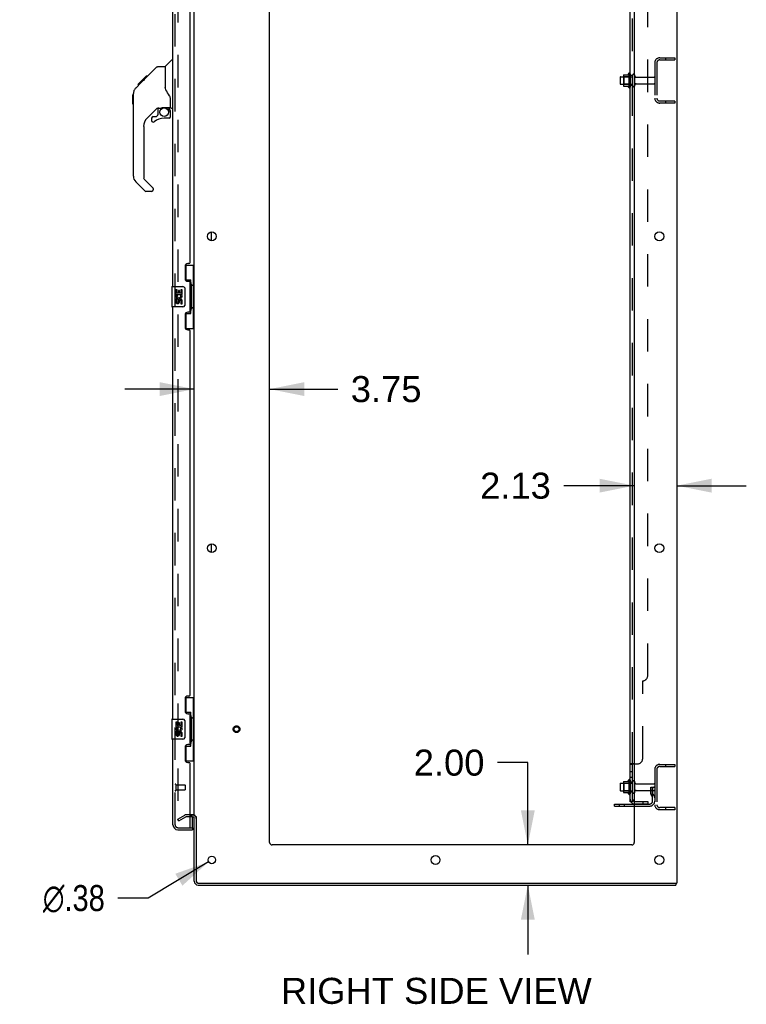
# Model space of a CAD drawing. Header units: inches. Extents: x 0 to 293, y 0 to 190.
# Tile 70 of 75: x 147 to 183, y 51 to 100. Entities that reach past the tile are written whole.
import ezdxf

# ---------------------------------------------------------------- set-up
doc = ezdxf.new("R2010")
doc.units = ezdxf.units.IN
doc.header["$LTSCALE"] = 16.12069
doc.header["$MEASUREMENT"] = 0
doc.linetypes.add('HIDDEN', pattern=[0.2, 0.1, -0.1])
doc.layers.get('0').update_dxf_attribs({"linetype": 'CONTINUOUS'})
for name, color, linetype in [('DEFAULT_2', 8, 'HIDDEN'), ('DIMENSIONS', 7, 'CONTINUOUS'), ('LEFTHAND_DOOR_ASSEMBLY', 7, 'CONTINUOUS'), ('RIGHTHAND_DOOR_ASSEMBLY', 7, 'CONTINUOUS'), ('SUBPANEL', 7, 'CONTINUOUS')]:
    doc.layers.add(name, color=color, linetype=linetype)
doc.styles.get("Standard").update_dxf_attribs({"font": 'arial.ttf'})
doc.styles.add('TEXTSTYLE_1', font='gdt', dxfattribs={"width": 0.8})
doc.dimstyles.new('DIMSTYLE_1', dxfattribs={"dimtxt": 1.293103, "dimasz": 1.724138, "dimexe": 0.09, "dimexo": 0.07, "dimgap": 0.0375, "dimtad": 0, "dimtih": 1, "dimtoh": 1, "dimzin": 4, "dimdsep": 46, "dimtxsty": 'Standard', "dimblk": '_FILLED', "dimblk1": '_FILLED', "dimblk2": '_FILLED', "dimcen": 0.09, "dimadec": 3, "dimazin": 1, "dimtfac": 1, "dimtdec": 3, "dimtofl": 0, "dimtmove": 0, "dimatfit": 3, "dimldrblk": '_FILLED', "dimfxl": 0, "dimtolj": 1, "dimtzin": 4, "dimarcsym": 0})
doc.dimstyles.new('DIMSTYLE_2', dxfattribs={"dimtxt": 1.293103, "dimasz": 1.724138, "dimexe": 0.09, "dimexo": 0.07, "dimgap": 0.09, "dimtad": 0, "dimtih": 1, "dimtoh": 1, "dimzin": 4, "dimdsep": 46, "dimtxsty": 'Standard', "dimblk": '_FILLED', "dimblk1": '_FILLED', "dimblk2": '_FILLED', "dimcen": 0.09, "dimadec": 3, "dimazin": 1, "dimtfac": 1, "dimtdec": 3, "dimtofl": 0, "dimtmove": 0, "dimatfit": 1, "dimldrblk": '_FILLED', "dimfxl": 0, "dimtolj": 1, "dimtzin": 4, "dimarcsym": 0})

# ---------------------------------------------------------------- blocks, each defined once
blk = doc.blocks.new('_FILLED')
at = {"color": 0, "linetype": 'ByBlock'}
blk.add_solid([(0, 0), (-1, 0.2), (-1, -0.2)], dxfattribs=at)
blk = doc.blocks.new('*D12')
at = {"layer": 'DIMENSIONS', "color": 2, "linetype": 'Continuous'}
for p, q in [((155.482, 81.147), (152.034, 81.147)), ((159.232, 81.147), (162.619, 81.147))]:
    blk.add_line(p, q, dxfattribs=at)
at = {"layer": 'DIMENSIONS', "color": 2, "linetype": 'Continuous', "xscale": 1.724137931, "yscale": 1.724137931, "zscale": 1.724137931}
blk.add_blockref('_FILLED', (155.482, 81.147), dxfattribs=at)
at = {"layer": 'DIMENSIONS', "color": 2, "linetype": 'Continuous', "xscale": 1.724137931, "yscale": 1.724137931, "zscale": 1.724137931, "rotation": 180}
blk.add_blockref('_FILLED', (159.232, 81.147), dxfattribs=at)
at = {"layer": 'DIMENSIONS', "color": 2, "linetype": 'Continuous', "insert": (163.266, 81.794), "char_height": 1.2931, "width": 3.51397, "attachment_point": 1, "line_spacing_factor": 0.9}
blk.add_mtext('3.75', dxfattribs=at)
blk = doc.blocks.new('*D13')
at = {"layer": 'DIMENSIONS', "color": 2, "linetype": 'Continuous'}
for p, q in [((177.357, 76.346), (173.858, 76.346)), ((179.482, 76.346), (182.931, 76.346))]:
    blk.add_line(p, q, dxfattribs=at)
at = {"layer": 'DIMENSIONS', "color": 2, "linetype": 'Continuous', "xscale": 1.724137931, "yscale": 1.724137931, "zscale": 1.724137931}
blk.add_blockref('_FILLED', (177.357, 76.346), dxfattribs=at)
at = {"layer": 'DIMENSIONS', "color": 2, "linetype": 'Continuous', "xscale": 1.724137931, "yscale": 1.724137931, "zscale": 1.724137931, "rotation": 180}
blk.add_blockref('_FILLED', (179.482, 76.346), dxfattribs=at)
at = {"layer": 'DIMENSIONS', "color": 2, "linetype": 'Continuous', "insert": (173.212, 76.993), "char_height": 1.2931, "width": 3.51397, "attachment_point": 3, "line_spacing_factor": 0.9}
blk.add_mtext('2.13', dxfattribs=at)
blk = doc.blocks.new('*D14')
at = {"layer": 'DIMENSIONS', "color": 2, "linetype": 'Continuous'}
for p, q in [((172.068, 62.577), (170.559, 62.577)), ((172.068, 58.489), (172.068, 62.577)), ((172.068, 56.489), (172.068, 53.041))]:
    blk.add_line(p, q, dxfattribs=at)
at = {"layer": 'DIMENSIONS', "color": 2, "linetype": 'Continuous', "xscale": 1.724137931, "yscale": 1.724137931, "zscale": 1.724137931}
for p, rotation in [((172.068, 58.489), 270), ((172.068, 56.489), 90)]:
    blk.add_blockref('_FILLED', p, dxfattribs=dict(at, rotation=rotation))
at = {"layer": 'DIMENSIONS', "color": 2, "linetype": 'Continuous', "insert": (169.912, 63.224), "char_height": 1.2931, "width": 3.51397, "attachment_point": 3, "line_spacing_factor": 0.9}
blk.add_mtext('2.00', dxfattribs=at)
blk = doc.blocks.new('*D21')
at = {"layer": 'DIMENSIONS', "color": 2, "linetype": 'Continuous'}
for p, q in [((156.197, 57.643), (153.193, 55.846)), ((153.193, 55.846), (151.684, 55.846))]:
    blk.add_line(p, q, dxfattribs=at)
at = {"layer": 'DIMENSIONS', "color": 2, "linetype": 'Continuous', "xscale": 1.724137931, "yscale": 1.724137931, "zscale": 1.724137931, "rotation": 30.8907151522}
blk.add_blockref('_FILLED', (156.197, 57.643), dxfattribs=at)
at = {"layer": 'DIMENSIONS', "color": 2, "linetype": 'Continuous', "insert": (151.037, 56.492), "char_height": 1.2931, "width": 4.23343, "attachment_point": 3, "line_spacing_factor": 0.9, "style": 'TEXTSTYLE_1'}
blk.add_mtext('{\\fgdt;n}\\fArial;.38', dxfattribs=at)

msp = doc.modelspace()

# ---------------------------------------------------------------- linework, layer by layer
at = {"color": 3, "linetype": 'Continuous'}
for p, q in [((179.482, 136.385), (179.482, 56.593)), ((155.482, 59.937), (155.482, 133.041)), ((159.232, 58.614), (159.232, 132.989)), ((177.357, 132.989), (177.357, 58.614)), ((176.378, 60.52), (177.357, 60.52)), ((155.278, 59.937), (155.397, 59.937)), ((155.397, 59.885), (155.278, 59.885)), ((155.482, 56.678), (155.482, 59.906)), ((155.586, 59.907), (155.586, 56.683)), ((177.232, 58.489), (159.357, 58.489)), ((155.671, 56.489), (179.43, 56.489)), ((155.676, 56.593), (179.482, 56.593))]:
    msp.add_line(p, q, dxfattribs=at)
at = {"color": 7, "linetype": 'Continuous'}
for p, q in [((176.653, 96.647), (176.653, 96.332)), ((176.683, 96.677), (176.817, 96.677)), ((176.817, 96.745), (176.817, 96.234)), ((176.828, 96.767), (177.056, 96.767)), ((177.083, 96.845), (177.083, 96.133)), ((176.683, 96.302), (176.817, 96.302)), ((176.828, 96.212), (177.056, 96.212)), ((156.336, 88.522), (156.336, 88.957)), ((156.336, 73.022), (156.336, 73.457)), ((177.083, 61.72), (177.083, 61.008)), ((176.653, 61.522), (176.653, 61.207)), ((176.683, 61.552), (176.817, 61.552)), ((176.817, 61.62), (176.817, 61.109)), ((176.828, 61.642), (177.056, 61.642)), ((176.683, 61.177), (176.817, 61.177)), ((176.828, 61.087), (177.056, 61.087)), ((176.378, 60.416), (176.378, 60.52)), ((176.378, 60.416), (177.357, 60.416)), ((179.43, 56.593), (179.43, 56.489))]:
    msp.add_line(p, q, dxfattribs=at)
at = {"color": 3, "linetype": 'Continuous'}
for centre, radius in [((156.357, 88.739), 0.219), ((178.607, 88.739), 0.219), ((156.357, 73.239), 0.219), ((178.607, 73.239), 0.219), ((156.357, 57.739), 0.188), ((167.482, 57.739), 0.219), ((178.607, 57.739), 0.219)]:
    msp.add_circle(centre, radius, dxfattribs=at)
at = {"color": 7, "linetype": 'Continuous'}
for centre, radius, start, end in [((176.683, 96.647), 0.03, 90, 180), ((176.959, 96.745), 0.141, 174.7919, 180), ((176.828, 96.757), 0.01, 90, 174.8062), ((177.037, 96.777), 0.01, 270, 336.0321), ((177.684, 96.489), 0.698, 149.3369, 156.0321), ((177.115, 96.823), 0.0384, 0, 145.5503), ((176.683, 96.332), 0.03, 180, 270), ((176.959, 96.234), 0.141, 180, 185.2081), ((176.828, 96.222), 0.01, 185.1938, 270), ((177.037, 96.202), 0.01, 23.9679, 90), ((177.684, 96.489), 0.698, 203.9679, 210.6631), ((177.115, 96.155), 0.0384, 214.4497, 360), ((177.684, 61.364), 0.698, 149.3369, 156.0321), ((177.115, 61.698), 0.0384, 0, 145.5503), ((177.333, 61.622), 0.055, 64.0906, 180), ((176.683, 61.522), 0.03, 90, 180), ((176.683, 61.207), 0.03, 180, 270), ((176.959, 61.62), 0.141, 174.7919, 180), ((176.828, 61.632), 0.01, 90, 174.8062), ((177.037, 61.652), 0.01, 270, 336.0321), ((176.959, 61.109), 0.141, 180, 185.2081), ((176.828, 61.097), 0.01, 185.1938, 270), ((177.037, 61.077), 0.01, 23.9679, 90), ((177.684, 61.364), 0.698, 203.9679, 210.6631), ((177.115, 61.03), 0.0384, 214.4497, 360), ((177.333, 61.107), 0.055, 180, 295.9094), ((155.397, 59.8), 0.189, 34.0286, 46.487), ((155.671, 56.678), 0.085, 184.4898, 265.5102)]:
    msp.add_arc(centre, radius, start, end, dxfattribs=at)
at = {"color": 3, "linetype": 'Continuous'}
for centre, radius, start, end in [((155.397, 59.8), 0.085, 0, 90), ((159.357, 58.614), 0.125, 180, 270), ((177.232, 58.614), 0.125, 270, 360), ((155.671, 56.678), 0.189, 180, 270), ((155.676, 56.683), 0.09, 180, 270)]:
    msp.add_arc(centre, radius, start, end, dxfattribs=at)
at = {"layer": 'DEFAULT_2', "color": 8, "linetype": 'HIDDEN'}
for p, q in [((154.67, 133.224), (154.67, 59.755)), ((178.625, 97.614), (179.378, 97.614)), ((178.625, 97.51), (179.378, 97.51)), ((178.908, 97.614), (178.908, 97.51)), ((179.378, 97.614), (179.378, 97.51)), ((178.378, 97.368), (178.378, 95.611)), ((178.482, 97.368), (178.482, 95.611)), ((176.837, 96.673), (176.817, 96.693)), ((176.817, 96.677), (177.278, 96.677)), ((177.133, 96.673), (176.837, 96.673)), ((176.837, 96.673), (176.837, 96.306)), ((177.133, 96.673), (177.153, 96.693)), ((177.133, 96.673), (177.133, 96.306)), ((177.153, 96.823), (177.153, 96.155)), ((177.278, 96.232), (177.278, 96.747)), ((177.388, 96.232), (177.388, 96.747)), ((177.451, 96.654), (178.348, 96.654)), ((176.837, 96.306), (176.817, 96.286)), ((176.817, 96.302), (177.278, 96.302)), ((177.133, 96.306), (176.837, 96.306)), ((177.133, 96.306), (177.153, 96.286)), ((177.451, 96.324), (178.348, 96.324)), ((179.378, 95.468), (178.625, 95.468)), ((178.908, 95.468), (178.908, 95.364)), ((179.378, 95.468), (179.378, 95.364)), ((179.378, 95.364), (178.625, 95.364)), ((178.378, 62.243), (178.378, 60.486)), ((178.482, 62.243), (178.482, 60.486)), ((178.625, 62.489), (179.378, 62.489)), ((178.625, 62.385), (179.378, 62.385)), ((178.908, 62.489), (178.908, 62.385)), ((179.378, 62.489), (179.378, 62.385)), ((177.153, 61.698), (177.153, 61.03)), ((176.837, 61.548), (176.817, 61.568)), ((176.817, 61.552), (177.278, 61.552)), ((177.133, 61.548), (176.837, 61.548)), ((176.837, 61.548), (176.837, 61.181)), ((177.133, 61.548), (177.153, 61.568)), ((177.133, 61.548), (177.133, 61.181)), ((177.278, 61.107), (177.278, 61.622)), ((177.388, 61.107), (177.388, 61.622)), ((177.451, 61.529), (178.348, 61.529)), ((177.451, 61.199), (178.348, 61.199)), ((178.184, 61.364), (178.274, 61.364)), ((178.184, 61.024), (178.184, 61.364)), ((178.288, 61.189), (178.184, 61.189)), ((178.274, 61.364), (178.378, 61.364)), ((178.274, 60.663), (178.274, 61.364)), ((178.288, 61.024), (178.288, 61.364)), ((178.378, 61.364), (178.339, 61.364)), ((176.837, 61.181), (176.817, 61.161)), ((176.817, 61.177), (177.278, 61.177)), ((177.133, 61.181), (176.837, 61.181)), ((177.133, 61.181), (177.153, 61.161)), ((178.206, 60.957), (178.255, 60.889)), ((178.29, 61.018), (178.339, 60.95)), ((176.625, 60.416), (176.625, 60.52)), ((176.881, 60.416), (176.881, 60.52)), ((177.357, 60.52), (178.132, 60.52)), ((177.357, 60.416), (178.132, 60.416)), ((179.378, 60.343), (178.625, 60.343)), ((179.378, 60.239), (178.625, 60.239)), ((178.908, 60.343), (178.908, 60.239)), ((179.378, 60.343), (179.378, 60.239)), ((154.67, 59.775), (155.01, 59.971)), ((154.722, 59.685), (154.67, 59.775)), ((154.722, 59.685), (155.062, 59.881)), ((155.397, 59.989), (155.078, 59.989)), ((155.278, 59.885), (155.078, 59.885))]:
    msp.add_line(p, q, dxfattribs=at)
for points in [[(154.67, 59.755), (154.67, 59.752), (154.67, 59.75), (154.671, 59.748), (154.672, 59.746), (154.673, 59.744)], [(154.687, 59.735), (154.685, 59.735), (154.684, 59.735), (154.682, 59.736), (154.68, 59.737), (154.678, 59.738), (154.677, 59.739), (154.675, 59.74), (154.674, 59.742), (154.673, 59.744)], [(154.695, 59.737), (154.693, 59.736), (154.691, 59.735), (154.689, 59.735), (154.687, 59.735), (154.687, 59.735)]]:
    msp.add_lwpolyline(points, dxfattribs=at)
for radius in [0.164, 0.124]:
    msp.add_circle((157.586, 64.239), radius, dxfattribs=at)
for centre, radius, start, end in [((178.625, 97.368), 0.246, 90, 180), ((178.625, 97.368), 0.142, 90, 180), ((177.333, 96.747), 0.055, 360, 180), ((177.451, 96.717), 0.0625, 180, 270), ((178.348, 96.624), 0.03, 360, 90), ((177.333, 96.232), 0.055, 180, 0), ((177.451, 96.262), 0.0625, 90, 180), ((178.348, 96.354), 0.03, 270, 0), ((178.625, 95.611), 0.246, 180, 270), ((178.625, 95.611), 0.142, 180, 270), ((178.625, 62.243), 0.246, 90, 180), ((178.625, 62.243), 0.142, 90, 180), ((177.333, 61.622), 0.055, 360, 64.0906), ((177.451, 61.592), 0.0625, 180, 270), ((177.451, 61.137), 0.0625, 90, 180), ((178.348, 61.499), 0.03, 360, 90), ((178.348, 61.229), 0.03, 270, 0), ((177.333, 61.107), 0.055, 295.9094, 0), ((178.298, 61.024), 0.114, 180, 215.7539), ((178.17, 60.828), 0.104, 0, 35.7539), ((178.298, 61.024), 0.01, 180, 215.7539), ((178.17, 60.828), 0.208, 0, 35.7539), ((178.132, 60.663), 0.246, 270, 360), ((178.132, 60.663), 0.142, 270, 360), ((178.625, 60.486), 0.246, 180, 270), ((178.625, 60.486), 0.142, 180, 270), ((155.078, 59.852), 0.137, 90, 120), ((155.078, 59.852), 0.033, 90, 120), ((155.397, 59.8), 0.189, 46.487, 90), ((155.397, 59.8), 0.189, 0, 34.0286)]:
    msp.add_arc(centre, radius, start, end, dxfattribs=at)
at = {"layer": 'LEFTHAND_DOOR_ASSEMBLY', "color": 8, "linetype": 'HIDDEN'}
for p, q in [((154.528, 59.486), (154.528, 133.493)), ((154.671, 59.343), (155.383, 59.343))]:
    msp.add_line(p, q, dxfattribs=at)
msp.add_arc((154.671, 59.486), 0.142, 180, 270, dxfattribs=at)
at = {"layer": 'RIGHTHAND_DOOR_ASSEMBLY', "color": 8, "linetype": 'HIDDEN'}
for p, q in [((154.528, 59.486), (154.528, 133.493)), ((154.571, 61.485), (154.571, 61.201)), ((154.571, 61.467), (155.018, 61.467)), ((154.571, 61.219), (155.018, 61.219)), ((155.028, 61.457), (155.028, 61.229))]:
    msp.add_line(p, q, dxfattribs=at)
at = {"layer": 'RIGHTHAND_DOOR_ASSEMBLY', "color": 3, "linetype": 'Continuous'}
for p, q in [((154.424, 86.239), (154.424, 106.739)), ((155.278, 87.447), (155.278, 105.532)), ((155.028, 87.257), (155.028, 86.637)), ((155.218, 87.387), (155.158, 87.387)), ((155.158, 86.507), (155.218, 86.507)), ((155.278, 85.032), (155.278, 86.447)), ((154.424, 64.739), (154.424, 85.239)), ((155.028, 84.842), (155.028, 84.222)), ((155.218, 84.972), (155.158, 84.972)), ((155.158, 84.092), (155.218, 84.092)), ((155.278, 65.947), (155.278, 84.032)), ((155.028, 65.757), (155.028, 65.137)), ((155.218, 65.887), (155.158, 65.887)), ((155.158, 65.007), (155.218, 65.007)), ((155.278, 63.532), (155.278, 64.947)), ((154.424, 59.486), (154.424, 63.739)), ((155.028, 63.342), (155.028, 62.722)), ((155.218, 63.472), (155.158, 63.472)), ((155.158, 62.592), (155.218, 62.592)), ((155.278, 59.363), (155.278, 62.532)), ((154.671, 59.343), (155.258, 59.343)), ((154.671, 59.239), (155.403, 59.239))]:
    msp.add_line(p, q, dxfattribs=at)
at = {"layer": 'RIGHTHAND_DOOR_ASSEMBLY', "color": 7, "linetype": 'Continuous'}
for p, q in [((154.036, 97.184), (154.334, 97.482)), ((154.424, 97.493), (154.362, 97.493)), ((152.99, 96.531), (153.614, 97.155)), ((153.67, 97.178), (154.031, 97.178)), ((154.031, 97.178), (154.031, 96.074)), ((152.677, 96.285), (153.091, 96.699)), ((152.849, 96.39), (152.982, 96.523)), ((152.916, 96.457), (152.849, 96.457)), ((152.911, 96.451), (152.876, 96.417)), ((152.954, 96.495), (152.911, 96.451)), ((152.998, 96.539), (152.931, 96.539)), ((152.99, 96.531), (152.954, 96.495)), ((153.074, 96.615), (153.007, 96.615)), ((153.091, 96.699), (153.091, 96.699)), ((153.157, 96.699), (153.091, 96.699)), ((153.091, 96.699), (153.158, 96.699)), ((153.093, 96.701), (153.159, 96.701)), ((152.571, 96.111), (152.849, 96.39)), ((152.677, 96.285), (152.744, 96.285)), ((152.68, 96.288), (152.747, 96.288)), ((152.748, 96.289), (152.681, 96.289)), ((152.829, 96.37), (152.762, 96.37)), ((152.876, 96.417), (152.849, 96.39)), ((154.05, 96.083), (154.031, 96.136)), ((154.078, 96.017), (154.05, 96.083)), ((152.436, 95.783), (152.456, 95.803)), ((152.436, 95.306), (152.436, 95.783)), ((152.456, 91.731), (152.456, 95.834)), ((154.306, 95.151), (154.306, 95.557)), ((152.436, 95.306), (152.456, 95.287)), ((153.642, 95.116), (153.141, 94.615)), ((153.676, 95.106), (153.676, 94.78)), ((153.719, 95.111), (153.806, 95.111)), ((153.991, 95.153), (154.287, 95.153)), ((154.169, 95.153), (154.249, 95.073)), ((154.241, 95.065), (154.234, 95.059)), ((154.346, 95.111), (154.424, 95.111)), ((153.361, 94.617), (153.361, 94.498)), ((153.44, 94.696), (153.593, 94.696)), ((153.601, 94.699), (153.673, 94.771)), ((154.228, 94.617), (153.991, 94.617)), ((154.287, 94.934), (154.306, 94.934)), ((154.306, 94.696), (154.306, 94.934)), ((152.968, 94.197), (152.968, 91.645)), ((152.991, 91.59), (153.426, 91.154)), ((153.023, 91), (152.571, 91.453)), ((153.44, 91.121), (153.44, 91.056)), ((153.361, 90.977), (153.079, 90.977)), ((155.042, 87.314), (155.482, 87.314)), ((155.078, 86.534), (155.078, 87.314)), ((155.443, 86.289), (155.443, 87.314)), ((154.364, 86.224), (154.364, 85.254)), ((154.379, 86.239), (154.919, 86.239)), ((155.078, 86.579), (155.305, 86.579)), ((155.305, 84.899), (155.305, 86.579)), ((155.342, 86.34), (155.342, 86.319)), ((155.465, 86.289), (155.342, 86.289)), ((155.342, 86.289), (155.342, 85.189)), ((155.465, 85.189), (155.465, 86.289)), ((154.63, 86.085), (154.567, 86.085)), ((154.567, 86.085), (154.567, 85.855)), ((154.567, 85.855), (154.829, 85.855)), ((154.638, 85.819), (154.58, 85.844)), ((154.63, 85.917), (154.63, 86.085)), ((154.693, 85.917), (154.63, 85.917)), ((154.754, 86.054), (154.693, 86.054)), ((154.693, 86.054), (154.693, 85.917)), ((154.754, 85.917), (154.754, 86.054)), ((154.819, 85.917), (154.754, 85.917)), ((154.829, 85.855), (154.802, 85.835)), ((154.882, 86.085), (154.819, 86.085)), ((154.819, 86.085), (154.819, 85.917)), ((154.864, 85.855), (154.882, 85.855)), ((154.882, 85.855), (154.882, 86.085)), ((155.019, 86.139), (155.019, 85.339)), ((154.919, 85.239), (154.379, 85.239)), ((154.63, 85.624), (154.567, 85.624)), ((154.567, 85.624), (154.567, 85.488)), ((154.63, 85.488), (154.63, 85.624)), ((154.693, 85.53), (154.693, 85.488)), ((154.754, 85.467), (154.754, 85.536)), ((154.819, 85.53), (154.819, 85.393)), ((154.819, 85.393), (154.882, 85.393)), ((154.882, 85.393), (154.882, 85.53)), ((155.465, 85.189), (155.342, 85.189)), ((155.443, 84.164), (155.443, 85.189)), ((155.078, 84.164), (155.078, 84.944)), ((155.078, 84.899), (155.305, 84.899)), ((155.342, 85.159), (155.342, 85.138)), ((155.042, 84.164), (155.482, 84.164)), ((155.042, 65.814), (155.482, 65.814)), ((155.078, 65.034), (155.078, 65.814)), ((155.443, 64.789), (155.443, 65.814)), ((154.364, 64.724), (154.364, 63.754)), ((154.379, 64.739), (154.919, 64.739)), ((155.019, 64.639), (155.019, 63.839)), ((155.078, 65.079), (155.305, 65.079)), ((155.305, 63.399), (155.305, 65.079)), ((155.342, 64.84), (155.342, 64.819)), ((155.465, 64.789), (155.342, 64.789)), ((155.342, 64.789), (155.342, 63.689)), ((155.465, 63.689), (155.465, 64.789)), ((154.63, 64.585), (154.567, 64.585)), ((154.567, 64.585), (154.567, 64.355)), ((154.567, 64.355), (154.829, 64.355)), ((154.63, 64.124), (154.567, 64.124)), ((154.567, 64.124), (154.567, 63.988)), ((154.638, 64.319), (154.58, 64.344)), ((154.63, 64.417), (154.63, 64.585)), ((154.693, 64.417), (154.63, 64.417)), ((154.63, 63.988), (154.63, 64.124)), ((154.754, 64.554), (154.693, 64.554)), ((154.693, 64.554), (154.693, 64.417)), ((154.754, 64.417), (154.754, 64.554)), ((154.819, 64.417), (154.754, 64.417)), ((154.829, 64.355), (154.802, 64.335)), ((154.882, 64.585), (154.819, 64.585)), ((154.819, 64.585), (154.819, 64.417)), ((154.864, 64.355), (154.882, 64.355)), ((154.882, 64.355), (154.882, 64.585)), ((154.919, 63.739), (154.379, 63.739)), ((154.693, 64.03), (154.693, 63.988)), ((154.754, 63.967), (154.754, 64.036)), ((154.819, 64.03), (154.819, 63.893)), ((154.819, 63.893), (154.882, 63.893)), ((154.882, 63.893), (154.882, 64.03)), ((155.465, 63.689), (155.342, 63.689)), ((155.342, 63.659), (155.342, 63.638)), ((155.443, 62.664), (155.443, 63.689)), ((155.078, 62.664), (155.078, 63.444)), ((155.078, 63.399), (155.305, 63.399)), ((155.042, 62.664), (155.482, 62.664)), ((155.403, 59.363), (155.403, 59.885)), ((155.264, 59.343), (155.403, 59.343)), ((155.403, 59.343), (155.403, 59.239))]:
    msp.add_line(p, q, dxfattribs=at)
for points in [[(153.614, 97.155), (153.622, 97.162), (153.63, 97.168), (153.639, 97.172), (153.649, 97.175), (153.659, 97.177), (153.67, 97.178)], [(152.571, 96.111), (152.551, 96.09), (152.526, 96.057), (152.504, 96.022), (152.486, 95.985), (152.472, 95.946), (152.463, 95.906), (152.457, 95.865), (152.456, 95.834)], [(154.253, 95.728), (154.203, 95.801), (154.153, 95.879), (154.113, 95.95), (154.078, 96.017)], [(154.306, 95.557), (154.305, 95.581), (154.301, 95.615), (154.292, 95.649), (154.28, 95.681), (154.265, 95.71), (154.253, 95.728)], [(153.806, 95.111), (153.808, 95.111), (153.815, 95.112), (153.824, 95.114), (153.834, 95.117), (153.846, 95.121), (153.859, 95.126), (153.874, 95.131), (153.89, 95.137), (153.908, 95.141), (153.926, 95.146), (153.945, 95.149), (153.964, 95.151), (153.983, 95.152), (153.991, 95.153)], [(154.286, 94.934), (154.286, 94.948), (154.284, 94.961), (154.281, 94.975), (154.278, 94.988), (154.273, 95.001), (154.267, 95.014), (154.26, 95.026), (154.252, 95.038), (154.244, 95.049), (154.234, 95.059)], [(154.249, 95.073), (154.248, 95.073), (154.248, 95.072), (154.247, 95.071), (154.246, 95.07), (154.245, 95.069), (154.241, 95.065)], [(155.013, 86.175), (155.015, 86.17), (155.016, 86.164), (155.018, 86.158), (155.019, 86.152), (155.019, 86.145), (155.019, 86.139)], [(155.269, 86.478), (155.272, 86.482), (155.277, 86.49), (155.282, 86.498), (155.286, 86.505), (155.29, 86.512), (155.293, 86.519), (155.296, 86.525), (155.299, 86.53), (155.301, 86.535), (155.303, 86.54), (155.304, 86.544), (155.305, 86.548), (155.305, 86.552), (155.305, 86.555)], [(155.019, 85.339), (155.019, 85.333), (155.019, 85.327), (155.018, 85.321), (155.016, 85.315), (155.015, 85.309), (155.013, 85.303)], [(155.305, 84.923), (155.305, 84.926), (155.305, 84.93), (155.304, 84.934), (155.303, 84.938), (155.301, 84.943), (155.299, 84.948), (155.296, 84.954), (155.293, 84.96), (155.29, 84.966), (155.286, 84.973), (155.282, 84.98), (155.277, 84.988), (155.272, 84.997), (155.269, 85)], [(155.013, 64.675), (155.015, 64.67), (155.016, 64.664), (155.018, 64.658), (155.019, 64.652), (155.019, 64.645), (155.019, 64.639)], [(155.269, 64.978), (155.272, 64.982), (155.277, 64.99), (155.282, 64.998), (155.286, 65.005), (155.29, 65.012), (155.293, 65.019), (155.296, 65.025), (155.299, 65.03), (155.301, 65.035), (155.303, 65.04), (155.304, 65.044), (155.305, 65.048), (155.305, 65.052), (155.305, 65.055)], [(155.019, 63.839), (155.019, 63.833), (155.019, 63.827), (155.018, 63.821), (155.016, 63.815), (155.015, 63.809), (155.013, 63.803)], [(155.305, 63.423), (155.305, 63.426), (155.305, 63.43), (155.304, 63.434), (155.303, 63.438), (155.301, 63.443), (155.299, 63.448), (155.296, 63.454), (155.293, 63.46), (155.29, 63.466), (155.286, 63.473), (155.282, 63.48), (155.277, 63.488), (155.272, 63.497), (155.269, 63.5)]]:
    msp.add_lwpolyline(points, dxfattribs=at)
msp.add_circle((153.991, 94.912), 0.217, dxfattribs=at)
for centre, radius, start, end in [((154.362, 97.454), 0.0394, 90, 135), ((154.05, 97.17), 0.0197, 135, 180), ((152.889, 95.818), 0.433, 137.2727, 137.7614), ((153.719, 94.914), 0.197, 90, 135), ((154.109, 94.934), 0.197, 0, 45), ((154.287, 95.172), 0.0197, 270, 360), ((154.346, 95.151), 0.0394, 180, 270), ((153.558, 94.197), 0.591, 135, 180), ((153.44, 94.617), 0.0787, 90, 180), ((153.44, 94.498), 0.0787, 180, 309.5212), ((153.991, 93.83), 0.787, 90, 129.5212), ((153.593, 94.708), 0.0118, 270, 315), ((153.665, 94.78), 0.0118, 315, 360), ((154.228, 94.696), 0.0787, 270, 360), ((152.85, 91.731), 0.394, 180, 225), ((153.046, 91.645), 0.0787, 180, 225), ((153.361, 91.056), 0.0787, 270, 360), ((153.393, 91.121), 0.0472, 0, 45), ((153.079, 91.056), 0.0787, 225, 270), ((154.379, 86.224), 0.015, 90, 180), ((154.919, 86.139), 0.1, 21.205, 90), ((154.725, 85.781), 0.157, 156.5966, 341.8791), ((154.725, 85.781), 0.0943, 156.5966, 35.1122), ((154.725, 85.781), 0.157, 25.737, 27.8532), ((154.728, 85.781), 0.154, 341.4199, 26.1963), ((154.379, 85.254), 0.015, 180, 270), ((154.662, 85.488), 0.0943, 180, 248.6704), ((154.662, 85.488), 0.0943, 248.6999, 347.4338), ((154.662, 85.488), 0.0314, 180, 0.0485), ((154.787, 85.53), 0.0943, 0, 180), ((154.788, 85.525), 0.0362, 83.4285, 161.7628), ((154.787, 85.53), 0.0314, 0, 81.2295), ((154.919, 85.339), 0.1, 270, 338.7946), ((154.379, 64.724), 0.015, 90, 180), ((154.919, 64.639), 0.1, 21.205, 90), ((154.725, 64.281), 0.157, 156.5966, 341.8791), ((154.725, 64.281), 0.0943, 156.5966, 35.1122), ((154.787, 64.03), 0.0943, 0, 180), ((154.725, 64.281), 0.157, 25.737, 27.8532), ((154.728, 64.281), 0.154, 341.4199, 26.1963), ((154.379, 63.754), 0.015, 180, 270), ((154.662, 63.988), 0.0943, 180, 248.6704), ((154.662, 63.988), 0.0943, 248.6999, 347.4338), ((154.662, 63.988), 0.0314, 180, 0.0485), ((154.788, 64.025), 0.0362, 83.4285, 161.7628), ((154.787, 64.03), 0.0314, 0, 81.2295), ((154.919, 63.839), 0.1, 270, 338.7946), ((154.588, 59.629), 0.26, 270, 272.5937), ((155.383, 59.363), 0.02, 282.8571, 360)]:
    msp.add_arc(centre, radius, start, end, dxfattribs=at)
at = {"layer": 'RIGHTHAND_DOOR_ASSEMBLY', "color": 3, "linetype": 'Continuous'}
for centre, radius, start, end in [((155.158, 87.257), 0.13, 90, 180), ((155.218, 87.447), 0.06, 270, 360), ((155.158, 86.637), 0.13, 180, 270), ((155.218, 86.447), 0.06, 0, 90), ((155.158, 84.842), 0.13, 90, 180), ((155.218, 85.032), 0.06, 270, 360), ((155.158, 84.222), 0.13, 180, 270), ((155.218, 84.032), 0.06, 0, 90), ((155.158, 65.757), 0.13, 90, 180), ((155.218, 65.947), 0.06, 270, 360), ((155.158, 65.137), 0.13, 180, 270), ((155.218, 64.947), 0.06, 0, 90), ((155.158, 63.342), 0.13, 90, 180), ((155.218, 63.532), 0.06, 270, 360), ((155.158, 62.722), 0.13, 180, 270), ((155.218, 62.532), 0.06, 0, 90), ((154.671, 59.486), 0.246, 180, 270), ((155.258, 59.363), 0.02, 270, 360)]:
    msp.add_arc(centre, radius, start, end, dxfattribs=at)
at = {"layer": 'RIGHTHAND_DOOR_ASSEMBLY', "color": 8, "linetype": 'HIDDEN'}
for centre, radius, start, end in [((154.55, 61.485), 0.0215, 0, 180), ((154.55, 61.201), 0.0215, 180, 360), ((155.018, 61.457), 0.01, 0, 90), ((155.018, 61.229), 0.01, 270, 360), ((154.671, 59.486), 0.142, 180, 270)]:
    msp.add_arc(centre, radius, start, end, dxfattribs=at)
at = {"layer": 'RIGHTHAND_DOOR_ASSEMBLY', "color": 7, "linetype": 'Continuous'}
for centre, start_param, end_param in [((155.238, 86.33), -1.51401, -0.699287), ((155.238, 86.33), -2.442306, -1.627583), ((155.238, 85.149), -1.51401, -0.699287), ((155.238, 85.149), -2.442306, -1.627583), ((155.238, 64.83), -1.51401, -0.699287), ((155.238, 64.83), -2.442306, -1.627583), ((155.238, 63.649), -1.51401, -0.699287), ((155.238, 63.649), -2.442306, -1.627583)]:
    msp.add_ellipse(centre, major_axis=(0, 0.18), ratio=0.579493, start_param=start_param, end_param=end_param, dxfattribs=at)
at = {"layer": 'SUBPANEL', "color": 3, "linetype": 'Continuous'}
for p, q in [((177.153, 60.645), (177.153, 132.333)), ((177.357, 62.52), (177.207, 62.52))]:
    msp.add_line(p, q, dxfattribs=at)
at = {"layer": 'SUBPANEL', "color": 8, "linetype": 'HIDDEN'}
for p, q in [((177.278, 62.485), (177.278, 130.493)), ((178.028, 66.895), (178.028, 126.083)), ((177.278, 96.739), (177.153, 96.739)), ((177.278, 96.239), (177.153, 96.239)), ((177.778, 62.77), (177.778, 66.645)), ((177.205, 62.519), (177.202, 62.517)), ((177.279, 62.487), (177.278, 62.485)), ((177.357, 62.52), (177.528, 62.52)), ((177.278, 62.123), (177.153, 62.123)), ((177.278, 61.842), (177.153, 61.842)), ((177.278, 61.614), (177.153, 61.614)), ((177.278, 61.114), (177.153, 61.114)), ((177.219, 60.645), (177.222, 60.645)), ((177.254, 60.645), (177.304, 60.686)), ((177.279, 60.647), (177.278, 60.645)), ((177.39, 60.645), (178.028, 60.645)), ((178.028, 60.52), (177.39, 60.52)), ((177.778, 60.645), (177.778, 60.52)), ((178.028, 60.645), (178.028, 60.52))]:
    msp.add_line(p, q, dxfattribs=at)
at = {"layer": 'SUBPANEL', "color": 7, "linetype": 'Continuous'}
for p, q in [((177.278, 62.485), (177.153, 62.485)), ((177.278, 60.645), (177.278, 62.485)), ((177.278, 60.645), (177.153, 60.645)), ((177.207, 60.607), (177.254, 60.645))]:
    msp.add_line(p, q, dxfattribs=at)
at = {"layer": 'SUBPANEL', "color": 3, "linetype": 'Continuous'}
for points in [[(177.188, 62.51), (177.18, 62.507), (177.176, 62.505), (177.173, 62.503), (177.169, 62.502), (177.166, 62.5), (177.163, 62.498), (177.16, 62.496), (177.158, 62.494), (177.156, 62.492), (177.155, 62.49), (177.154, 62.488), (177.154, 62.487), (177.153, 62.485)], [(177.207, 62.52), (177.205, 62.519), (177.202, 62.517), (177.199, 62.515), (177.196, 62.513), (177.192, 62.512), (177.188, 62.51)], [(177.176, 60.625), (177.173, 60.627), (177.169, 60.628), (177.166, 60.63), (177.163, 60.632), (177.16, 60.634), (177.158, 60.636), (177.156, 60.638), (177.155, 60.64), (177.154, 60.642), (177.154, 60.644), (177.153, 60.645)], [(177.207, 60.607), (177.205, 60.609), (177.202, 60.612), (177.199, 60.614), (177.196, 60.616), (177.192, 60.618), (177.188, 60.62), (177.184, 60.622), (177.176, 60.625)]]:
    msp.add_lwpolyline(points, dxfattribs=at)
at = {"layer": 'SUBPANEL', "color": 8, "linetype": 'HIDDEN'}
for points in [[(177.16, 62.496), (177.158, 62.494), (177.156, 62.492), (177.155, 62.49), (177.154, 62.488), (177.154, 62.487), (177.153, 62.485)], [(177.284, 62.495), (177.283, 62.493), (177.281, 62.491), (177.28, 62.49), (177.279, 62.488), (177.279, 62.487)], [(177.304, 62.515), (177.304, 62.513), (177.303, 62.511), (177.303, 62.51), (177.301, 62.508), (177.3, 62.506), (177.298, 62.505), (177.297, 62.503)], [(177.304, 62.52), (177.304, 62.518), (177.304, 62.517)], [(177.282, 60.668), (177.282, 60.668), (177.282, 60.668), (177.282, 60.668), (177.282, 60.668), (177.282, 60.668), (177.281, 60.668), (177.281, 60.667), (177.28, 60.667), (177.28, 60.667), (177.279, 60.666), (177.279, 60.666), (177.278, 60.666), (177.277, 60.665), (177.277, 60.665), (177.276, 60.665), (177.275, 60.664), (177.275, 60.664), (177.274, 60.664), (177.273, 60.663), (177.272, 60.663), (177.272, 60.662), (177.271, 60.662), (177.27, 60.662), (177.269, 60.661), (177.269, 60.661), (177.268, 60.66), (177.267, 60.66), (177.266, 60.66), (177.265, 60.659), (177.264, 60.659), (177.263, 60.659), (177.263, 60.658), (177.262, 60.658), (177.261, 60.657), (177.26, 60.657), (177.259, 60.657), (177.258, 60.656), (177.257, 60.656), (177.256, 60.655), (177.255, 60.655), (177.254, 60.655), (177.253, 60.654), (177.252, 60.654), (177.251, 60.653), (177.25, 60.653), (177.249, 60.653), (177.247, 60.652), (177.246, 60.652), (177.245, 60.652), (177.244, 60.651), (177.243, 60.651), (177.242, 60.651), (177.241, 60.65), (177.24, 60.65), (177.239, 60.65), (177.238, 60.649), (177.237, 60.649), (177.236, 60.649), (177.235, 60.649), (177.234, 60.648), (177.233, 60.648), (177.232, 60.648), (177.232, 60.648), (177.231, 60.647), (177.23, 60.647), (177.229, 60.647), (177.228, 60.647), (177.227, 60.647), (177.226, 60.647), (177.225, 60.646), (177.225, 60.646), (177.224, 60.646), (177.223, 60.646), (177.222, 60.646), (177.221, 60.646), (177.221, 60.646), (177.22, 60.645), (177.22, 60.645), (177.219, 60.645), (177.219, 60.645)], [(177.279, 60.665), (177.279, 60.666), (177.28, 60.666), (177.28, 60.667), (177.281, 60.667), (177.281, 60.667), (177.282, 60.668), (177.282, 60.668), (177.282, 60.668), (177.282, 60.668), (177.282, 60.668)]]:
    msp.add_lwpolyline(points, dxfattribs=at)
at = {"layer": 'SUBPANEL', "color": 7, "linetype": 'Continuous'}
for points in [[(177.293, 62.5), (177.289, 62.498), (177.286, 62.496), (177.284, 62.495), (177.283, 62.493), (177.281, 62.491), (177.28, 62.49), (177.279, 62.488), (177.279, 62.487), (177.278, 62.485)], [(177.304, 62.52), (177.304, 62.518), (177.304, 62.517), (177.304, 62.515), (177.304, 62.513), (177.303, 62.511), (177.303, 62.51), (177.301, 62.508), (177.3, 62.506), (177.298, 62.505), (177.297, 62.503), (177.295, 62.502), (177.293, 62.5)], [(177.283, 60.657), (177.281, 60.654), (177.28, 60.652), (177.279, 60.649), (177.279, 60.647)], [(177.297, 60.673), (177.293, 60.669), (177.291, 60.666), (177.289, 60.664), (177.286, 60.662), (177.284, 60.659), (177.283, 60.657)], [(177.304, 60.686), (177.304, 60.686), (177.304, 60.685), (177.304, 60.684), (177.304, 60.683), (177.303, 60.681), (177.303, 60.68), (177.301, 60.678), (177.3, 60.677), (177.298, 60.675), (177.297, 60.673)]]:
    msp.add_lwpolyline(points, dxfattribs=at)
at = {"layer": 'SUBPANEL', "color": 8, "linetype": 'HIDDEN'}
for centre, radius, start, end in [((177.778, 66.895), 0.25, 270, 360), ((177.528, 62.77), 0.25, 270, 360), ((177.39, 60.757), 0.237, 180, 219.4342), ((177.39, 60.757), 0.112, 252.8585, 270), ((177.39, 60.757), 0.237, 261.9946, 270)]:
    msp.add_arc(centre, radius, start, end, dxfattribs=at)
at = {"layer": 'SUBPANEL', "color": 7, "linetype": 'Continuous'}
msp.add_arc((177.39, 60.757), 0.112, 180, 252.8585, dxfattribs=at)
at = {"layer": 'SUBPANEL', "color": 3, "linetype": 'Continuous'}
msp.add_arc((177.39, 60.757), 0.237, 219.4342, 261.9946, dxfattribs=at)

# ---------------------------------------------------------------- texts
at = {"layer": 'DIMENSIONS', "color": 2, "linetype": 'Continuous', "insert": (167.52, 51.879), "char_height": 1.2931, "width": 15.4211, "attachment_point": 2, "line_spacing_factor": 0.9}
msp.add_mtext('RIGHT SIDE VIEW', dxfattribs=at)

# ---------------------------------------------------------------- dimensions: what is measured, and where the dimension line sits
at = {"layer": 'DIMENSIONS', "color": 2, "linetype": 'Continuous'}
for base, p1, p2, picture, middle in [((159.232, 81.147), (155.482, 59.937), (159.232, 58.614), '*D12', (165.026, 81.14)), ((179.482430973, 76.345968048), (177.357430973, 58.614140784), (179.482430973, 56.593140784), '*D13', (171.438700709, 76.338758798))]:
    dim = msp.add_linear_dim(base=base, p1=p1, p2=p2, dimstyle='DIMSTYLE_1', dxfattribs=at)
    dim.commit()
    dim.dimension.update_dxf_attribs({"geometry": picture, "text_midpoint": middle, "dimtype": 160})
dim = msp.add_linear_dim(base=(172.068, 56.489), p1=(159.357, 58.489), p2=(155.671, 56.489), angle=270, dimstyle='DIMSTYLE_1', dxfattribs=at)
dim.commit()
dim.dimension.update_dxf_attribs({"geometry": '*D14', "text_midpoint": (168.139, 62.57), "dimtype": 160})
dim = msp.add_diameter_dim_2p(p1=(156.196528, 57.642878), p2=(156.518334, 57.835404), text='%%c<>', dimstyle='DIMSTYLE_2', override={"dimpost": '<>'}, dxfattribs=at)
dim.commit()
dim.dimension.update_dxf_attribs({"geometry": '*D21', "text_midpoint": (148.920731, 55.845737), "dimtype": 163})

doc.saveas('drawing.dxf')
